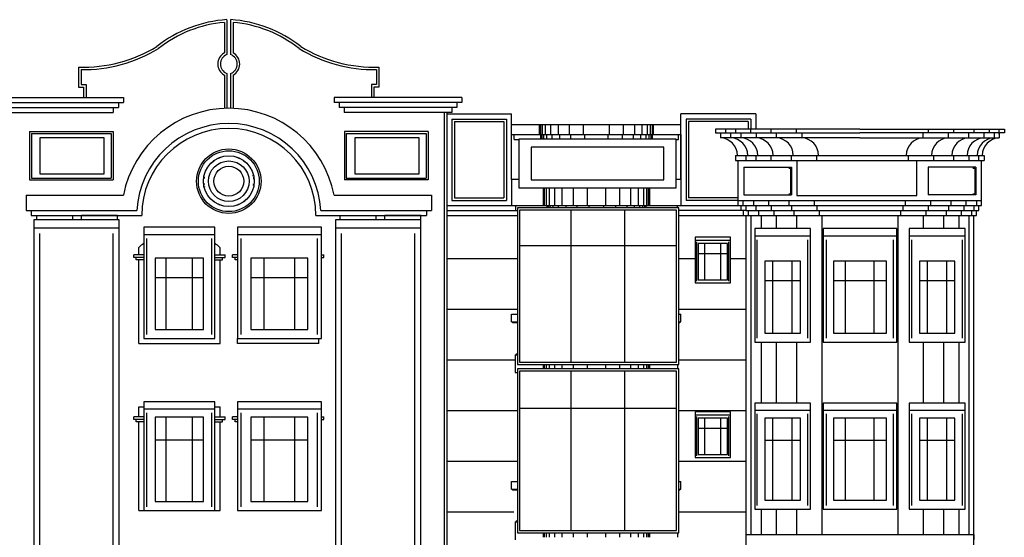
# Model space of a CAD drawing. Header units: inches. Extents: x 330 to 939, y 702 to 1608.
# Tile 5 of 13: x 763 to 938, y 791 to 883. Entities that reach past the tile are written whole.
import ezdxf

# ---------------------------------------------------------------- set-up
doc = ezdxf.new("R2010")
doc.units = ezdxf.units.IN
doc.header["$MEASUREMENT"] = 0
for name, color, linetype, lineweight in [('01_EXISTING_RETAINED', 7, 'Continuous', 25), ('02_NEW_FACADE', 7, 'Continuous', 25), ('03_NEW_WINDOWS', 7, 'Continuous', 25), ('04_GLAZED_ENCLOSURES', 7, 'Continuous', 25)]:
    doc.layers.add(name, color=color, linetype=linetype, lineweight=lineweight)

# ---------------------------------------------------------------- blocks, each defined once
blk = doc.blocks.new('C_ENCLOSURE_05')
at = {"layer": '04_GLAZED_ENCLOSURES'}
for points in [[(14.3, -14.55), (14.3, 14.55), (-14.3, 14.55), (-14.3, -14.55)], [(13.9, -14.15), (13.9, 14.15), (-13.9, 14.15), (-13.9, -14.15)]]:
    blk.add_lwpolyline(points, close=True, dxfattribs=at)
for points in [[(-4.77, -14.15), (-4.77, 14.15)], [(4.77, -14.15), (4.77, 14.15)], [(-13.9, 7.57), (13.9, 7.57)]]:
    blk.add_lwpolyline(points, dxfattribs=at)
blk = doc.blocks.new('C_ENCLOSURE_06')
at = {"layer": '04_GLAZED_ENCLOSURES'}
for points in [[(14.3, -13.9), (14.3, 13.9), (-14.3, 13.9), (-14.3, -13.9)], [(13.9, -13.5), (13.9, 13.5), (-13.9, 13.5), (-13.9, -13.5)]]:
    blk.add_lwpolyline(points, close=True, dxfattribs=at)
for points in [[(-4.77, -13.5), (-4.77, 13.5)], [(4.77, -13.5), (4.77, 13.5)], [(-13.9, 7.23), (13.9, 7.23)]]:
    blk.add_lwpolyline(points, dxfattribs=at)
blk = doc.blocks.new('C_WINDOW_11')
at = {"layer": '03_NEW_WINDOWS'}
for points in [[(4.94, -9.42), (4.94, 9.42), (-4.94, 9.42), (-4.94, -9.42)], [(4.94, 8.19), (4.94, 9.42), (-4.94, 9.42), (-4.94, 8.19)], [(3.16, -7.82), (3.16, 6.78), (-3.16, 6.78), (-3.16, -7.82)]]:
    blk.add_lwpolyline(points, close=True, dxfattribs=at)
for points in [[(-4.5, -8.76), (-4.5, 7.53)], [(4.5, -8.76), (4.5, 7.53)], [(-1.71, -7.82), (-1.71, 6.78)], [(1.71, -7.82), (1.71, 6.78)], [(-3.16, 2.84), (3.16, 2.84)]]:
    blk.add_lwpolyline(points, dxfattribs=at)
blk = doc.blocks.new('C_WINDOW_12')
at = {"layer": '03_NEW_WINDOWS'}
for points in [[(4.94, -10.09), (4.94, 10.09), (-4.94, 10.09), (-4.94, -10.09)], [(4.94, 8.78), (4.94, 10.09), (-4.94, 10.09), (-4.94, 8.78)], [(3.16, -8.49), (3.16, 4.29), (-3.16, 4.29), (-3.16, -8.49)]]:
    blk.add_lwpolyline(points, close=True, dxfattribs=at)
for points in [[(-4.5, -9.38), (-4.5, 8.07)], [(4.5, -9.38), (4.5, 8.07)], [(-1.71, -8.49), (-1.71, 4.29)], [(1.71, -8.49), (1.71, 4.29)], [(-3.16, 0.84), (3.16, 0.84)]]:
    blk.add_lwpolyline(points, dxfattribs=at)
blk = doc.blocks.new('C_WINDOW_14')
at = {"layer": '03_NEW_WINDOWS'}
for points in [[(6.53, -9.42), (6.53, 9.42), (-6.53, 9.42), (-6.53, -9.42)], [(6.53, 8.19), (6.53, 9.42), (-6.53, 9.42), (-6.53, 8.19)], [(4.7, -7.82), (4.7, 6.78), (-4.7, 6.78), (-4.7, -7.82)]]:
    blk.add_lwpolyline(points, close=True, dxfattribs=at)
for points in [[(-5.94, -8.76), (-5.94, 7.53)], [(5.94, -8.76), (5.94, 7.53)], [(-2.54, -7.82), (-2.54, 6.78)], [(2.54, -7.82), (2.54, 6.78)], [(-4.7, 2.84), (4.7, 2.84)]]:
    blk.add_lwpolyline(points, dxfattribs=at)
blk = doc.blocks.new('C_WINDOW_15')
at = {"layer": '03_NEW_WINDOWS'}
for points in [[(6.53, -10.09), (6.53, 10.09), (-6.53, 10.09), (-6.53, -10.09)], [(6.53, 8.78), (6.53, 10.09), (-6.53, 10.09), (-6.53, 8.78)], [(4.7, -8.49), (4.7, 4.29), (-4.7, 4.29), (-4.7, -8.49)]]:
    blk.add_lwpolyline(points, close=True, dxfattribs=at)
for points in [[(-5.94, -9.38), (-5.94, 8.07)], [(5.94, -9.38), (5.94, 8.07)], [(-2.54, -8.49), (-2.54, 4.29)], [(2.54, -8.49), (2.54, 4.29)], [(-4.7, 0.84), (4.7, 0.84)]]:
    blk.add_lwpolyline(points, dxfattribs=at)
blk = doc.blocks.new('C_WINDOW_17')
at = {"layer": '03_NEW_WINDOWS'}
for points in [[(4.94, -9.42), (4.94, 9.42), (-4.94, 9.42), (-4.94, -9.42)], [(4.94, 8.19), (4.94, 9.42), (-4.94, 9.42), (-4.94, 8.19)], [(3.16, -7.82), (3.16, 6.78), (-3.16, 6.78), (-3.16, -7.82)]]:
    blk.add_lwpolyline(points, close=True, dxfattribs=at)
for points in [[(-4.5, -8.76), (-4.5, 7.53)], [(4.5, -8.76), (4.5, 7.53)], [(-1.71, -7.82), (-1.71, 6.78)], [(1.71, -7.82), (1.71, 6.78)], [(-3.16, 2.84), (3.16, 2.84)]]:
    blk.add_lwpolyline(points, dxfattribs=at)
blk = doc.blocks.new('C_WINDOW_18')
at = {"layer": '03_NEW_WINDOWS'}
for points in [[(4.94, -10.09), (4.94, 10.09), (-4.94, 10.09), (-4.94, -10.09)], [(4.94, 8.78), (4.94, 10.09), (-4.94, 10.09), (-4.94, 8.78)], [(3.16, -8.49), (3.16, 4.29), (-3.16, 4.29), (-3.16, -8.49)]]:
    blk.add_lwpolyline(points, close=True, dxfattribs=at)
for points in [[(-4.5, -9.38), (-4.5, 8.07)], [(4.5, -9.38), (4.5, 8.07)], [(-1.71, -8.49), (-1.71, 4.29)], [(1.71, -8.49), (1.71, 4.29)], [(-3.16, 0.84), (3.16, 0.84)]]:
    blk.add_lwpolyline(points, dxfattribs=at)
blk = doc.blocks.new('C_WINDOW_19')
at = {"layer": '03_NEW_WINDOWS'}
for points in [[(6.31, -9.64), (6.31, 9.64), (-6.31, 9.64), (-6.31, -9.64)], [(6.31, 8.39), (6.31, 9.64), (-6.31, 9.64), (-6.31, 8.39)], [(4.29, -8.04), (4.29, 6.94), (-4.29, 6.94), (-4.29, -8.04)]]:
    blk.add_lwpolyline(points, close=True, dxfattribs=at)
for points in [[(-5.74, -8.97), (-5.74, 7.71)], [(5.74, -8.97), (5.74, 7.71)], [(-2.32, -8.04), (-2.32, 6.94)], [(2.32, -8.04), (2.32, 6.94)], [(-4.29, 2.9), (4.29, 2.9)]]:
    blk.add_lwpolyline(points, dxfattribs=at)
blk = doc.blocks.new('C_WINDOW_20')
at = {"layer": '03_NEW_WINDOWS'}
for points in [[(6.31, -9.86), (6.31, 9.86), (-6.31, 9.86), (-6.31, -9.86)], [(6.31, 8.58), (6.31, 9.86), (-6.31, 9.86), (-6.31, 8.58)], [(4.29, -8.26), (4.29, 4.36), (-4.29, 4.36), (-4.29, -8.26)]]:
    blk.add_lwpolyline(points, close=True, dxfattribs=at)
for points in [[(-5.74, -9.17), (-5.74, 7.89)], [(5.74, -9.17), (5.74, 7.89)], [(-2.32, -8.26), (-2.32, 4.36)], [(2.32, -8.26), (2.32, 4.36)], [(-4.29, 0.95), (4.29, 0.95)]]:
    blk.add_lwpolyline(points, dxfattribs=at)
blk = doc.blocks.new('C_WINDOW_21')
at = {"layer": '03_NEW_WINDOWS'}
for points in [[(7.43, -9.64), (7.43, 9.64), (-7.43, 9.64), (-7.43, -9.64)], [(7.43, 8.39), (7.43, 9.64), (-7.43, 9.64), (-7.43, 8.39)], [(5.05, -8.04), (5.05, 6.94), (-5.05, 6.94), (-5.05, -8.04)]]:
    blk.add_lwpolyline(points, close=True, dxfattribs=at)
for points in [[(-6.76, -8.97), (-6.76, 7.71)], [(6.76, -8.97), (6.76, 7.71)], [(-2.73, -8.04), (-2.73, 6.94)], [(2.73, -8.04), (2.73, 6.94)], [(-5.05, 2.9), (5.05, 2.9)]]:
    blk.add_lwpolyline(points, dxfattribs=at)
blk = doc.blocks.new('C_WINDOW_22')
at = {"layer": '03_NEW_WINDOWS'}
for points in [[(7.43, -9.86), (7.43, 9.86), (-7.43, 9.86), (-7.43, -9.86)], [(7.43, 8.58), (7.43, 9.86), (-7.43, 9.86), (-7.43, 8.58)], [(5.05, -8.26), (5.05, 4.36), (-5.05, 4.36), (-5.05, -8.26)]]:
    blk.add_lwpolyline(points, close=True, dxfattribs=at)
for points in [[(-6.76, -9.17), (-6.76, 7.89)], [(6.76, -9.17), (6.76, 7.89)], [(-2.73, -8.26), (-2.73, 4.36)], [(2.73, -8.26), (2.73, 4.36)], [(-5.05, 0.95), (5.05, 0.95)]]:
    blk.add_lwpolyline(points, dxfattribs=at)
blk = doc.blocks.new('C_WINDOW_27')
at = {"layer": '03_NEW_WINDOWS'}
for points in [[(3.1461, -4.045), (3.1461, 4.045), (-3.1461, 4.045), (-3.1461, -4.045)], [(3.1461, 3.51915), (3.1461, 4.045), (-3.1461, 4.045), (-3.1461, 3.51915)], [(2.5961, -3.545), (2.5961, 2.9124), (-2.5961, 2.9124), (-2.5961, -3.545)]]:
    blk.add_lwpolyline(points, close=True, dxfattribs=at)
for points in [[(-2.862951, -3.76185), (-2.862951, 3.236)], [(-1.401894, -3.545), (-1.401894, 2.9124)], [(1.401894, -3.545), (1.401894, 2.9124)], [(2.862951, -3.76185), (2.862951, 3.236)], [(-2.5961, 1.168902), (2.5961, 1.168902)]]:
    blk.add_lwpolyline(points, dxfattribs=at)
blk = doc.blocks.new('C_WINDOW_28')
at = {"layer": '03_NEW_WINDOWS'}
for points in [[(3.1461, -4.045), (3.1461, 4.045), (-3.1461, 4.045), (-3.1461, -4.045)], [(3.1461, 3.51915), (3.1461, 4.045), (-3.1461, 4.045), (-3.1461, 3.51915)], [(2.5961, -3.545), (2.5961, 2.9124), (-2.5961, 2.9124), (-2.5961, -3.545)]]:
    blk.add_lwpolyline(points, close=True, dxfattribs=at)
for points in [[(-2.862951, -3.76185), (-2.862951, 3.236)], [(-1.401894, -3.545), (-1.401894, 2.9124)], [(1.401894, -3.545), (1.401894, 2.9124)], [(2.862951, -3.76185), (2.862951, 3.236)], [(-2.5961, 1.168902), (2.5961, 1.168902)]]:
    blk.add_lwpolyline(points, dxfattribs=at)

msp = doc.modelspace()

# ---------------------------------------------------------------- linework, layer by layer
at = {"layer": '01_EXISTING_RETAINED'}
for p, q in [((799.79, 882.85), (799.79, 877.43)), ((800.24, 883.33), (800.24, 877.14)), ((800.89, 883.33), (800.89, 877.14)), ((801.34, 882.85), (801.34, 877.43)), ((773.93, 874.93), (773.93, 871.37)), ((827.2, 874.93), (827.2, 871.37)), ((774.38, 874.47), (774.38, 871.82)), ((799.79, 873.49), (799.79, 867.59)), ((800.24, 873.77), (800.24, 867.59)), ((800.89, 873.77), (800.89, 867.59)), ((801.34, 873.49), (801.34, 867.59)), ((826.75, 874.47), (826.75, 871.82)), ((773.93, 871.37), (774.83, 871.37)), ((774.38, 871.82), (775.28, 871.82)), ((774.83, 871.37), (774.83, 869.53)), ((775.28, 871.82), (775.28, 869.53)), ((826.75, 871.82), (825.85, 871.82)), ((825.85, 871.82), (825.85, 869.53)), ((826.3, 871.37), (826.3, 869.53)), ((827.2, 871.37), (826.3, 871.37)), ((759.22, 869.53), (781.88, 869.53)), ((759.22, 868.63), (781.88, 868.63)), ((780.98, 868.63), (780.98, 867.73)), ((781.88, 869.53), (781.88, 868.63)), ((819.25, 869.53), (819.25, 868.63)), ((841.91, 869.53), (819.25, 869.53)), ((841.91, 868.63), (819.25, 868.63)), ((820.15, 868.63), (820.15, 867.73)), ((841.02, 868.63), (841.02, 867.73)), ((841.91, 869.53), (841.91, 868.63)), ((760.12, 867.73), (780.98, 867.73)), ((761.01, 866.83), (780.08, 866.83)), ((780.08, 867.73), (780.08, 866.83)), ((841.02, 867.73), (820.15, 867.73)), ((821.05, 867.73), (821.05, 866.83)), ((840.12, 866.83), (821.05, 866.83)), ((838.77, 866.83), (838.77, 764.97)), ((839.22, 866.83), (839.22, 759.58)), ((839.22, 866.6), (850.72, 866.6)), ((840.12, 867.73), (840.12, 866.83)), ((850.72, 854.97), (850.72, 866.6)), ((880.75, 854.97), (880.75, 866.6)), ((894.05, 866.6), (880.75, 866.6)), ((894.05, 866.6), (894.05, 863.9)), ((840.12, 865.7), (840.12, 851.24)), ((840.12, 865.7), (849.82, 865.7)), ((840.57, 865.25), (840.57, 851.69)), ((840.57, 865.25), (849.37, 865.25)), ((849.37, 865.25), (849.37, 851.69)), ((849.82, 865.7), (849.82, 851.24)), ((850.72, 864.75), (880.75, 864.75)), ((855.62, 864.75), (855.62, 862.95)), ((855.84, 864.75), (855.84, 862.95)), ((856.17, 864.75), (856.17, 862.95)), ((856.69, 864.75), (856.69, 862.95)), ((857.64, 864.75), (857.64, 862.95)), ((858.97, 864.75), (858.97, 862.95)), ((860.94, 864.75), (860.94, 862.95)), ((863.44, 864.75), (863.44, 862.95)), ((868.02, 864.75), (868.02, 862.95)), ((870.52, 864.75), (870.52, 862.95)), ((872.5, 864.75), (872.5, 862.95)), ((873.82, 864.75), (873.82, 862.95)), ((874.78, 864.75), (874.78, 862.95)), ((875.29, 864.75), (875.29, 862.95)), ((875.62, 864.75), (875.62, 862.95)), ((875.85, 864.75), (875.85, 862.95)), ((893.15, 865.7), (881.65, 865.7)), ((881.65, 865.7), (881.65, 851.24)), ((892.7, 865.25), (882.09, 865.25)), ((882.09, 865.25), (882.09, 851.69)), ((892.7, 865.25), (892.7, 863.9)), ((893.15, 865.7), (893.15, 863.9)), ((765.22, 863.48), (765.22, 854.89)), ((765.22, 863.48), (780.06, 863.48)), ((765.56, 863.14), (779.73, 863.14)), ((765.56, 863.14), (765.56, 855.22)), ((779.73, 863.14), (779.73, 855.22)), ((780.06, 863.48), (780.06, 854.89)), ((835.91, 863.48), (821.07, 863.48)), ((821.07, 863.48), (821.07, 854.89)), ((821.4, 863.14), (821.4, 855.22)), ((821.4, 863.14), (835.58, 863.14)), ((835.58, 863.14), (835.58, 855.22)), ((835.91, 863.48), (835.91, 854.89)), ((850.72, 862.95), (880.75, 862.95)), ((851.16, 862.05), (851.16, 862.95)), ((855.85, 862.95), (855.85, 862.1)), ((856.07, 862.95), (856.07, 862.1)), ((856.4, 862.95), (856.4, 862.1)), ((856.92, 862.95), (856.92, 862.1)), ((857.87, 862.95), (857.87, 862.1)), ((859.2, 862.95), (859.2, 862.1)), ((861.17, 862.95), (861.17, 862.1)), ((863.67, 862.95), (863.67, 862.1)), ((867.8, 862.95), (867.8, 862.1)), ((870.3, 862.95), (870.3, 862.1)), ((872.27, 862.95), (872.27, 862.1)), ((873.6, 862.95), (873.6, 862.1)), ((874.55, 862.95), (874.55, 862.1)), ((875.07, 862.95), (875.07, 862.1)), ((875.4, 862.95), (875.4, 862.1)), ((875.62, 862.95), (875.62, 862.1)), ((880.3, 862.05), (880.3, 862.95)), ((880.75, 862.95), (880.75, 850.34)), ((912.47, 863.9), (886.86, 863.9)), ((886.86, 863.9), (886.86, 863.23)), ((886.86, 863.23), (912.47, 863.23)), ((887.76, 863.23), (887.76, 862.37)), ((888.68, 863.9), (888.68, 863.23)), ((889.57, 862.37), (889.57, 863.23)), ((890.47, 863.23), (890.47, 863.9)), ((891.37, 863.23), (891.37, 862.37)), ((893.17, 863.23), (893.17, 863.9)), ((894.07, 863.23), (894.07, 862.37)), ((896.77, 863.23), (896.77, 863.9)), ((897.66, 863.23), (897.66, 862.37)), ((901.26, 863.23), (901.26, 863.9)), ((902.16, 863.23), (902.16, 862.37)), ((912.49, 863.9), (938.1, 863.9)), ((938.1, 863.23), (912.49, 863.23)), ((923.71, 862.37), (923.71, 863.23)), ((924.61, 863.9), (924.61, 863.23)), ((928.21, 862.37), (928.21, 863.23)), ((929.11, 863.9), (929.11, 863.23)), ((931.8, 862.37), (931.8, 863.23)), ((932.7, 863.9), (932.7, 863.23)), ((934.5, 862.37), (934.5, 863.23)), ((935.4, 863.9), (935.4, 863.23)), ((936.3, 863.23), (936.3, 862.37)), ((937.2, 863), (937.2, 863.9)), ((937.2, 863.23), (937.2, 862.37)), ((938.1, 863.9), (938.1, 863.23)), ((851.16, 862.05), (852, 862.05)), ((879.9, 862.05), (880.3, 862.05)), ((912.47, 862.37), (887.76, 862.37)), ((912.49, 862.37), (937.2, 862.37)), ((890.45, 859.23), (890.45, 858.33)), ((890.45, 859.23), (934.5, 859.23)), ((892.27, 859.23), (892.27, 858.33)), ((894.07, 858.33), (894.07, 859.23)), ((896.77, 858.33), (896.77, 859.23)), ((900.36, 858.33), (900.36, 859.23)), ((904.86, 858.33), (904.86, 859.23)), ((921.02, 859.23), (921.02, 858.33)), ((925.51, 859.23), (925.51, 858.33)), ((929.11, 859.23), (929.11, 858.33)), ((931.8, 859.23), (931.8, 858.33)), ((933.6, 858.33), (933.6, 859.23)), ((934.5, 859.23), (934.5, 858.33)), ((890.45, 858.33), (934.5, 858.33)), ((890.9, 850.34), (890.9, 858.33)), ((934.05, 850.34), (934.05, 858.33)), ((891.89, 857.15), (900.35, 857.15)), ((891.89, 857.15), (891.89, 852.25)), ((899.9, 856.96), (900.16, 856.96)), ((900.16, 856.96), (900.16, 852.44)), ((900.35, 857.15), (900.35, 852.25)), ((924.58, 857.15), (924.58, 852.25)), ((933.05, 857.15), (924.58, 857.15)), ((932.5, 856.96), (932.86, 856.96)), ((932.86, 856.96), (932.86, 852.44)), ((933.05, 857.15), (933.05, 852.25)), ((765.22, 854.89), (780.06, 854.89)), ((765.56, 855.22), (779.73, 855.22)), ((835.91, 854.89), (821.07, 854.89)), ((821.4, 855.22), (835.58, 855.22)), ((852, 854.97), (850.72, 854.97)), ((850.72, 854.97), (850.72, 850.34)), ((880.75, 854.97), (879.9, 854.97)), ((764.61, 852.17), (781.88, 852.17)), ((764.61, 852.17), (764.61, 849.47)), ((819.25, 852.17), (836.52, 852.17)), ((836.52, 852.17), (836.52, 849.47)), ((856.3, 853.5), (856.3, 850.34)), ((856.52, 853.5), (856.52, 850.34)), ((856.85, 853.5), (856.85, 850.34)), ((857.37, 853.5), (857.37, 850.34)), ((858.32, 853.5), (858.32, 850.34)), ((859.65, 853.5), (859.65, 850.34)), ((861.62, 853.5), (861.62, 850.34)), ((864.12, 853.5), (864.12, 850.34)), ((867.35, 853.5), (867.35, 850.34)), ((869.85, 853.5), (869.85, 850.34)), ((871.82, 853.5), (871.82, 850.34)), ((873.15, 853.5), (873.15, 850.34)), ((874.1, 853.5), (874.1, 850.34)), ((874.62, 853.5), (874.62, 850.34)), ((874.95, 853.5), (874.95, 850.34)), ((875.17, 853.5), (875.17, 850.34)), ((891.89, 852.25), (900.35, 852.25)), ((899.9, 852.44), (900.16, 852.44)), ((933.05, 852.25), (924.58, 852.25)), ((932.5, 852.44), (932.86, 852.44)), ((840.12, 851.24), (849.82, 851.24)), ((840.57, 851.69), (849.37, 851.69)), ((890.9, 851.24), (881.65, 851.24)), ((890.9, 851.69), (882.09, 851.69)), ((890.9, 851.24), (934.05, 851.24)), ((891.8, 850.34), (891.8, 851.24)), ((893.6, 851.24), (893.6, 850.34)), ((896.3, 851.24), (896.3, 850.34)), ((899.89, 851.24), (899.89, 850.34)), ((904.39, 851.24), (904.39, 850.34)), ((920.57, 850.34), (920.57, 851.24)), ((925.06, 850.34), (925.06, 851.24)), ((928.66, 850.34), (928.66, 851.24)), ((931.35, 850.34), (931.35, 851.24)), ((933.15, 851.24), (933.15, 850.34)), ((764.61, 849.47), (784.26, 849.47)), ((765.51, 849.47), (765.51, 848.57)), ((816.88, 849.47), (836.52, 849.47)), ((835.62, 849.47), (835.62, 848.57)), ((839.22, 850.34), (890.9, 850.34)), ((839.22, 849.45), (851.39, 849.45)), ((851.39, 850.34), (851.39, 849.45)), ((851.39, 849.45), (851.73, 849.45)), ((856.97, 850.34), (856.97, 849.97)), ((857.19, 850.34), (857.19, 849.97)), ((857.52, 850.34), (857.52, 849.97)), ((858.04, 850.34), (858.04, 849.97)), ((859, 850.34), (859, 849.97)), ((860.32, 850.34), (860.32, 849.97)), ((862.3, 850.34), (862.3, 849.97)), ((864.44, 850.34), (864.44, 849.97)), ((867.03, 850.34), (867.03, 849.97)), ((869.17, 850.34), (869.17, 849.97)), ((871.15, 850.34), (871.15, 849.97)), ((872.47, 850.34), (872.47, 849.97)), ((873.43, 850.34), (873.43, 849.97)), ((873.94, 850.34), (873.94, 849.97)), ((874.28, 850.34), (874.28, 849.97)), ((874.5, 850.34), (874.5, 849.97)), ((880.07, 850.34), (880.07, 849.97)), ((892.25, 849.45), (880.37, 849.45)), ((890.9, 850.34), (934.05, 850.34)), ((891.35, 850.34), (891.35, 849.45)), ((891.8, 849.45), (891.8, 848.55)), ((892.25, 850.34), (892.25, 849.45)), ((892.25, 849.45), (933.6, 849.45)), ((892.7, 849.45), (892.7, 848.55)), ((894.05, 850.34), (894.05, 849.45)), ((894.5, 849.45), (894.5, 848.55)), ((896.75, 850.34), (896.75, 849.45)), ((897.2, 849.45), (897.2, 848.55)), ((900.34, 850.34), (900.34, 849.45)), ((900.79, 849.45), (900.79, 848.55)), ((904.84, 850.34), (904.84, 849.45)), ((905.29, 849.45), (905.29, 848.55)), ((919.67, 849.45), (919.67, 848.55)), ((920.12, 850.34), (920.12, 849.45)), ((924.16, 849.45), (924.16, 848.55)), ((924.61, 850.34), (924.61, 849.45)), ((927.76, 849.45), (927.76, 848.55)), ((928.21, 850.34), (928.21, 849.45)), ((930.45, 849.45), (930.45, 848.55)), ((930.9, 850.34), (930.9, 849.45)), ((932.25, 849.45), (932.25, 848.55)), ((932.7, 850.34), (932.7, 849.45)), ((933.15, 848.55), (933.15, 849.45)), ((933.6, 849.45), (933.6, 850.34)), ((765.51, 848.57), (785.13, 848.57)), ((766.52, 848.57), (772.92, 848.57)), ((766.52, 847.8), (766.52, 848.57)), ((772.92, 847.8), (772.92, 848.57)), ((774.42, 847.8), (774.42, 848.57)), ((780.81, 848.57), (774.42, 848.57)), ((780.81, 847.8), (780.81, 848.57)), ((816, 848.57), (835.62, 848.57)), ((820.32, 848.57), (826.71, 848.57)), ((820.32, 847.8), (820.32, 848.57)), ((826.71, 847.8), (826.71, 848.57)), ((828.21, 847.8), (828.21, 848.57)), ((834.61, 848.57), (828.21, 848.57)), ((834.61, 847.67), (834.6, 847.67)), ((834.61, 847.67), (834.61, 848.57)), ((839.22, 848.55), (851.73, 848.55)), ((880.37, 848.55), (892.25, 848.55)), ((892.25, 848.55), (892.25, 759.58)), ((892.25, 848.55), (933.15, 848.55)), ((893.15, 848.55), (893.15, 791.96)), ((894.95, 848.55), (894.95, 846.3)), ((897.65, 848.55), (897.65, 846.3)), ((901.24, 848.55), (901.24, 846.3)), ((905.74, 848.55), (905.74, 791.96)), ((919.22, 848.55), (919.22, 791.96)), ((923.71, 848.55), (923.71, 846.3)), ((927.31, 848.55), (927.31, 846.3)), ((930.01, 848.55), (930.01, 846.3)), ((931.8, 848.55), (931.8, 791.96)), ((932.7, 759.58), (932.7, 848.55)), ((784.6, 841.6), (784.6, 842.92)), ((799.01, 841.6), (799.01, 842.92)), ((785.47, 841.6), (783.7, 841.6)), ((783.7, 841.15), (783.7, 841.6)), ((785.47, 841.15), (783.7, 841.15)), ((784.15, 840.71), (784.15, 841.15)), ((785.47, 840.71), (784.15, 840.71)), ((784.6, 825.87), (784.6, 840.72)), ((798.13, 841.6), (799.91, 841.6)), ((798.13, 841.15), (799.91, 841.15)), ((798.13, 840.71), (799.46, 840.71)), ((799.01, 825.87), (799.01, 840.72)), ((799.46, 840.71), (799.46, 841.15)), ((799.91, 841.15), (799.91, 841.6)), ((802.1, 841.6), (801.22, 841.6)), ((801.22, 841.15), (801.22, 841.6)), ((802.1, 841.15), (801.22, 841.15)), ((801.67, 840.71), (801.67, 841.15)), ((802.1, 840.71), (801.67, 840.71)), ((817, 841.6), (817.43, 841.6)), ((817, 841.15), (817.43, 841.15)), ((817.43, 841.15), (817.43, 841.6)), ((839.22, 840.93), (851.73, 840.93)), ((880.37, 840.93), (883.24, 840.93)), ((889.58, 840.93), (892.25, 840.93)), ((839.22, 831.94), (851.73, 831.94)), ((880.37, 831.94), (892.25, 831.94)), ((850.72, 829.69), (850.72, 831.04)), ((850.72, 831.04), (851.73, 831.04)), ((850.72, 829.69), (850.72, 831.04)), ((850.72, 829.69), (851.73, 829.69)), ((850.9, 829.69), (850.9, 829.51)), ((851.73, 829.51), (850.9, 829.51)), ((880.37, 831.04), (880.75, 831.04)), ((880.37, 829.69), (880.75, 829.69)), ((880.57, 829.51), (880.37, 829.51)), ((880.57, 829.51), (880.57, 829.69)), ((880.74, 829.69), (880.74, 831.04)), ((880.75, 829.69), (880.75, 831.04)), ((802.12, 825.87), (802.12, 826.75)), ((816.54, 825.87), (816.54, 826.75)), ((894.95, 826.08), (894.95, 815.29)), ((897.65, 826.08), (897.65, 815.29)), ((901.24, 826.08), (901.24, 815.29)), ((923.71, 826.08), (923.71, 815.29)), ((927.31, 826.08), (927.31, 815.29)), ((930.01, 826.08), (930.01, 815.29)), ((784.6, 825.87), (799.01, 825.87)), ((816.54, 825.87), (802.12, 825.87)), ((839.22, 822.95), (851.35, 822.95)), ((851.35, 823.85), (851.35, 820.7)), ((851.35, 823.85), (851.73, 823.85)), ((851.53, 824.03), (851.73, 824.03)), ((851.53, 824.03), (851.53, 823.85)), ((880.37, 822.95), (892.25, 822.95)), ((851.35, 820.7), (851.73, 820.7)), ((856.3, 822.13), (856.3, 821.37)), ((856.52, 822.13), (856.52, 821.37)), ((856.85, 822.13), (856.85, 821.37)), ((857.37, 822.13), (857.37, 821.37)), ((858.32, 822.13), (858.32, 821.37)), ((859.65, 822.13), (859.65, 821.37)), ((861.62, 822.13), (861.62, 821.37)), ((864.12, 822.13), (864.12, 821.37)), ((867.35, 822.13), (867.35, 821.37)), ((869.85, 822.13), (869.85, 821.37)), ((871.82, 822.13), (871.82, 821.37)), ((873.15, 822.13), (873.15, 821.37)), ((874.1, 822.13), (874.1, 821.37)), ((874.62, 822.13), (874.62, 821.37)), ((874.95, 822.13), (874.95, 821.37)), ((875.17, 822.13), (875.17, 821.37)), ((880.12, 822.13), (880.12, 821.37)), ((784.6, 812.84), (784.6, 814.64)), ((784.6, 814.64), (785.47, 814.64)), ((798.13, 814.64), (799.01, 814.64)), ((799.01, 812.84), (799.01, 814.64)), ((839.22, 813.96), (851.73, 813.96)), ((880.37, 813.96), (892.25, 813.96)), ((783.7, 812.39), (783.7, 812.84)), ((785.47, 812.84), (783.7, 812.84)), ((785.47, 812.39), (783.7, 812.39)), ((784.15, 811.94), (784.15, 812.39)), ((785.47, 811.94), (784.15, 811.94)), ((784.6, 796.21), (784.6, 811.94)), ((798.13, 812.84), (799.91, 812.84)), ((798.13, 812.39), (799.91, 812.39)), ((798.13, 811.94), (799.46, 811.94)), ((799.01, 796.21), (799.01, 811.94)), ((799.46, 811.94), (799.46, 812.39)), ((799.91, 812.39), (799.91, 812.84)), ((801.22, 812.39), (801.22, 812.84)), ((802.1, 812.84), (801.22, 812.84)), ((802.1, 812.39), (801.22, 812.39)), ((801.67, 811.94), (801.67, 812.39)), ((802.1, 811.94), (801.67, 811.94)), ((817, 812.84), (817.43, 812.84)), ((817, 812.39), (817.43, 812.39)), ((817.43, 812.39), (817.43, 812.84)), ((839.22, 804.97), (851.73, 804.97)), ((880.37, 804.97), (892.25, 804.97)), ((850.72, 800.03), (850.72, 801.38)), ((850.72, 801.38), (851.73, 801.38)), ((850.72, 800.03), (850.72, 801.38)), ((850.72, 800.03), (851.73, 800.03)), ((850.9, 800.03), (850.9, 799.85)), ((851.73, 799.85), (850.9, 799.85)), ((880.37, 801.38), (880.75, 801.38)), ((880.37, 800.03), (880.75, 800.03)), ((880.57, 799.85), (880.37, 799.85)), ((880.57, 799.85), (880.57, 800.03)), ((880.74, 800.03), (880.74, 801.38)), ((880.75, 800.03), (880.75, 801.38)), ((894.95, 796.41), (894.95, 791.96)), ((897.65, 796.41), (897.65, 791.96)), ((901.24, 796.41), (901.24, 791.96)), ((923.71, 796.41), (923.71, 791.96)), ((927.31, 796.41), (927.31, 791.96)), ((930.01, 796.41), (930.01, 791.96)), ((784.6, 796.21), (785.47, 796.21)), ((798.13, 796.21), (799.01, 796.21)), ((839.22, 795.99), (851.12, 795.99)), ((880.37, 795.99), (892.25, 795.99)), ((851.35, 794.19), (851.73, 794.19)), ((851.35, 794.19), (851.35, 791.04)), ((851.53, 794.37), (851.53, 794.19)), ((851.53, 794.37), (851.73, 794.37)), ((856.3, 792.23), (856.3, 791.47)), ((856.52, 792.23), (856.52, 791.47)), ((856.85, 792.23), (856.85, 791.47)), ((857.37, 792.23), (857.37, 791.47)), ((858.32, 792.23), (858.32, 791.47)), ((859.65, 792.23), (859.65, 791.47)), ((861.62, 792.23), (861.62, 791.47)), ((864.12, 792.23), (864.12, 791.47)), ((867.35, 792.23), (867.35, 791.47)), ((869.85, 792.23), (869.85, 791.47)), ((871.82, 792.23), (871.82, 791.47)), ((873.15, 792.23), (873.15, 791.47)), ((874.1, 792.23), (874.1, 791.47)), ((874.62, 792.23), (874.62, 791.47)), ((874.95, 792.23), (874.95, 791.47)), ((875.17, 792.23), (875.17, 791.47)), ((880.12, 792.23), (880.12, 791.47)), ((892.27, 791.96), (932.72, 791.96)), ((892.27, 791.96), (892.27, 791.07)), ((932.72, 791.96), (932.72, 791.07))]:
    msp.add_line(p, q, dxfattribs=at)
for radius in [5.72, 5.4, 4.51]:
    msp.add_circle((800.57, 854.66), radius, dxfattribs=at)
for centre, radius, start, end in [((801.68, 861.02), 22.36, 93.6759, 128.3188), ((801.68, 861.02), 21.91, 94.9324, 128.2891), ((799.45, 861.02), 22.36, 51.6812, 86.3241), ((799.45, 861.02), 21.91, 51.7109, 85.0676), ((774.88, 899.7), 24.79, 267.8219, 301.4676), ((826.26, 899.7), 24.79, 238.5324, 272.1781), ((774.82, 899.9), 25.43, 269.0153, 301.4241), ((800.89, 875.46), 2.26, 119.0259, 240.9741), ((800.89, 875.46), 1.81, 110.9176, 249.0824), ((800.24, 875.46), 1.81, 290.9176, 69.0824), ((800.24, 875.46), 2.26, 299.0259, 60.9741), ((826.31, 899.9), 25.43, 238.5759, 270.9847), ((800.57, 848.57), 19.03, 10.8903, 169.1097), ((800.57, 848.57), 16.33, 3.1546, 176.8454), ((800.57, 848.57), 15.44, 0, 180), ((887.62, 859.23), 3.15, 0.0362, 87.5162), ((889.44, 859.23), 3.15, 0.0362, 87.5162), ((891.24, 859.23), 3.15, 0.0362, 87.5162), ((893.93, 859.23), 3.15, 0.0362, 87.5162), ((897.53, 859.23), 3.15, 0.0362, 87.5162), ((902.02, 859.23), 3.15, 0.0362, 87.5162), ((923.85, 859.23), 3.15, 92.4838, 179.9638), ((928.34, 859.23), 3.15, 92.4838, 179.9638), ((931.94, 859.23), 3.15, 92.4838, 179.9638), ((934.64, 859.23), 3.15, 92.4838, 179.9638), ((936.43, 859.23), 3.15, 92.4838, 179.9638), ((937.33, 859.23), 3.15, 92.4838, 179.9638), ((797.7, 857.73), 0.239, 113.7737, 152.4108), ((797.69, 857.74), 0.22, 115.3934, 150.8217), ((798.07, 857.9), 0.398, 92.6631, 144.801), ((798, 857.75), 0.458, 100.5949, 122.8293), ((799.07, 858.45), 0.398, 93.0247, 142.6237), ((799.24, 858.44), 0.458, 114.9964, 133.3052), ((801.8, 858.68), 0.239, 53.7138, 92.4131), ((801.8, 858.69), 0.22, 55.1641, 90.9186), ((801.96, 858.43), 0.458, 40.5751, 62.8293), ((802.13, 858.44), 0.398, 32.737, 84.801), ((803.11, 857.85), 0.398, 33.0247, 82.6498), ((803.18, 857.7), 0.458, 54.9964, 73.2593), ((804.67, 855.6), 0.239, 353.6294, 32.1959), ((804.68, 855.61), 0.22, 355.1412, 30.7536), ((796.51, 854.11), 0.398, 152.671, 204.801), ((796.53, 855.25), 0.398, 153.0247, 202.5869), ((796.61, 853.97), 0.458, 160.6402, 182.8293), ((796.63, 855.39), 0.458, 174.9964, 193.2496), ((804.51, 853.92), 0.458, 354.9964, 13.2496), ((804.54, 855.34), 0.458, 340.6402, 2.8293), ((804.61, 854.06), 0.398, 333.0247, 22.5869), ((804.63, 855.2), 0.398, 332.671, 24.801), ((796.48, 853.71), 0.239, 173.6294, 212.1959), ((796.46, 853.7), 0.22, 175.1412, 210.7536), ((798.03, 851.46), 0.398, 213.0247, 262.6498), ((797.96, 851.61), 0.458, 234.9964, 253.2593), ((799.01, 850.87), 0.398, 212.737, 264.801), ((799.18, 850.88), 0.458, 220.5752, 242.8293), ((799.35, 850.63), 0.239, 233.7138, 272.4131), ((799.34, 850.62), 0.22, 235.1641, 270.9186), ((802.07, 850.86), 0.398, 273.0247, 322.6237), ((801.9, 850.87), 0.458, 294.9964, 313.3052), ((803.07, 851.41), 0.398, 272.6631, 324.801), ((803.15, 851.56), 0.458, 280.5949, 302.8293), ((803.44, 851.58), 0.239, 293.7737, 332.4108), ((803.45, 851.57), 0.22, 295.3934, 330.8217), ((791.8, 834.78), 10.87, 125.5836, 131.5072), ((791.8, 834.78), 10.87, 48.4928, 54.4165)]:
    msp.add_arc(centre, radius, start, end, dxfattribs=at)
at = {"layer": '02_NEW_FACADE'}
for points in [[(778.45, 856), (778.45, 862.35), (767.05, 862.35), (767.05, 856)], [(834.3, 856), (834.3, 862.35), (822.9, 862.35), (822.9, 856)], [(879.9, 853.5), (879.9, 862.1), (852, 862.1), (852, 853.5)], [(877.7, 854.9), (877.7, 860.7), (854.2, 860.7), (854.2, 854.9)], [(922.6, 852.1), (922.6, 858.3), (901.3, 858.3), (901.3, 852.1)], [(781.1, 766.8), (781.1, 847.8), (766, 847.8), (766, 766.8)], [(781.1, 846.4), (781.1, 847.8), (766, 847.8), (766, 846.4)], [(834.6, 766.8), (834.6, 847.8), (819.5, 847.8), (819.5, 766.8)], [(834.6, 846.4), (834.6, 847.8), (819.5, 847.8), (819.5, 846.4)]]:
    msp.add_lwpolyline(points, close=True, dxfattribs=at)
for points in [[(767.05, 769.2), (767.05, 845.4)], [(780.05, 769.2), (780.05, 845.4)], [(820.55, 769.2), (820.55, 845.4)], [(833.55, 769.2), (833.55, 845.4)]]:
    msp.add_lwpolyline(points, dxfattribs=at)
for radius in [3.6, 2.65]:
    msp.add_circle((800.57, 854.66), radius, dxfattribs=at)

# ---------------------------------------------------------------- block references
at = {"layer": '03_NEW_WINDOWS'}
for name, p in [('C_WINDOW_20', (791.8, 836.63)), ('C_WINDOW_22', (809.55, 836.63)), ('C_WINDOW_12', (898.77, 836.19)), ('C_WINDOW_15', (912.48, 836.19)), ('C_WINDOW_18', (926.19, 836.19)), ('C_WINDOW_28', (886.41, 840.68)), ('C_WINDOW_19', (791.8, 805.85)), ('C_WINDOW_21', (809.55, 805.85)), ('C_WINDOW_27', (886.41, 809.69)), ('C_WINDOW_11', (898.77, 805.85)), ('C_WINDOW_14', (912.48, 805.85)), ('C_WINDOW_17', (926.19, 805.85))]:
    msp.add_blockref(name, p, dxfattribs=at)
at = {"layer": '04_GLAZED_ENCLOSURES'}
for name, p in [('C_ENCLOSURE_06', (866.05, 836.05)), ('C_ENCLOSURE_05', (866.05, 806.8))]:
    msp.add_blockref(name, p, dxfattribs=at)

doc.saveas('drawing.dxf')
